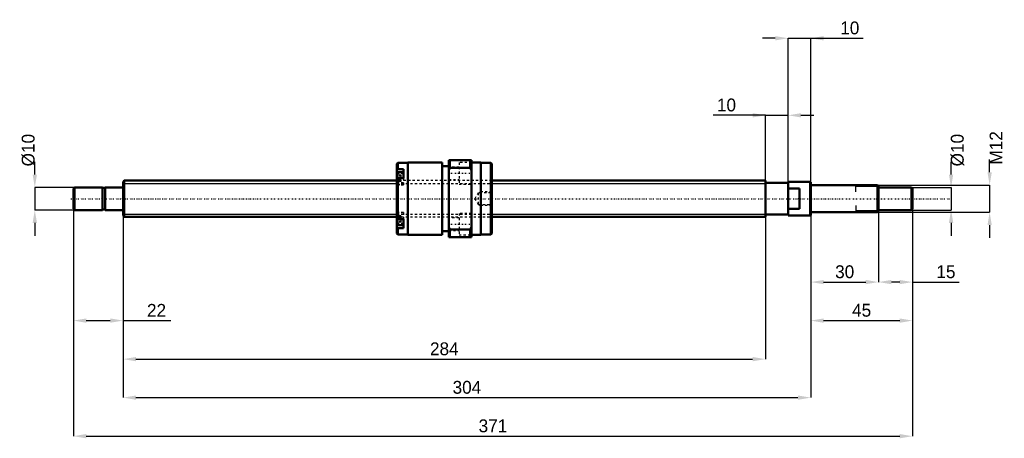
# Model space of a CAD drawing. Header units: millimetres. Extents: x -46 to 390, y -106 to 79.
import ezdxf

# ---------------------------------------------------------------- set-up
doc = ezdxf.new("R2010")
doc.units = ezdxf.units.MM
doc.linetypes.add('Center', pattern=[1.5, 0.45, -0.5, 0.05, -0.5])
doc.linetypes.add('Dashed', pattern=[2, 1, -1])
for name, color, linetype, lineweight in [('2d ConnectionPoints', 7, 'Continuous', 50), ('AM_0', 7, 'Continuous', 50), ('AM_4', 3, 'Continuous', 25), ('AM_5', 3, 'Continuous', 25), ('AM_7', 7, 'Center', 25), ('AM_9', 6, 'Dashed', 25)]:
    doc.layers.add(name, color=color, linetype=linetype, lineweight=lineweight)
doc.dimstyles.new('ISO-25', dxfattribs={"dimtxt": 2.5, "dimasz": 2.5, "dimexe": 1.25, "dimexo": 0.625, "dimtad": 1, "dimtxsty": 'Standard', "dimcen": 2.5, "dimadec": 0, "dimazin": 0, "dimtfac": 1, "dimtmove": 0, "dimatfit": 3, "dimfxl": 0, "dimarcsym": 0})

# ---------------------------------------------------------------- blocks, each defined once
blk = doc.blocks.new('1_BNK_1616_3_6G0_371LC5Y0_Nut_0_in_BNK1616_3_6G0_371LC5Y_1630__0')
at = {"layer": 'AM_0'}
for p, q in [((121.5, 15.9), (121, 15.4)), ((121, 15.4), (121, -15.4)), ((121, 12.72), (121.5, 13.08)), ((125.9, 15.9), (121.5, 15.9)), ((121.5, 15.9), (121.5, 13.08)), ((124, 13.08), (121.5, 13.08)), ((124, 13.08), (124, 9.05)), ((141, 16), (125.9, 16)), ((125.9, 16), (125.9, -16)), ((141, 16), (141, -16)), ((144, 14.4), (141, 14.4)), ((144, 17), (144, -17)), ((154, 17), (144, 17)), ((144, 12.61), (144.5, 13.68)), ((144.5, 17), (144.5, 13.68)), ((144.5, 13.68), (153.5, 13.68)), ((153.5, 17), (153.5, 13.68)), ((153.5, 13.68), (154, 12.61)), ((154, 17), (154, -17)), ((158.1, 16), (154, 16)), ((158.1, 16), (158.1, -16)), ((162.5, 15.9), (158.1, 15.9)), ((163, 15.4), (162.5, 15.9)), ((162.5, 15.9), (162.5, -15.9)), ((163, 15.4), (163, -15.4)), ((121.5, 9.05), (121, 8.69)), ((124, 11.77), (121.28, 11.77)), ((124, 9.05), (121.5, 9.05)), ((121.5, 9.05), (121.5, -9.05)), ((121, -8.69), (121.5, -9.05)), ((121.5, -13.08), (121, -12.72)), ((121.28, -11.77), (124, -11.77)), ((124, -9.05), (121.5, -9.05)), ((124, -9.05), (124, -13.08)), ((144.5, -13.68), (144, -12.61)), ((154, -12.61), (153.5, -13.68)), ((121, -15.4), (121.5, -15.9)), ((124, -13.08), (121.5, -13.08)), ((121.5, -13.08), (121.5, -15.9)), ((121.5, -15.9), (125.9, -15.9)), ((125.9, -16), (141, -16)), ((141, -14.4), (144, -14.4)), ((144, -17), (154, -17)), ((144.5, -13.68), (144.5, -17)), ((153.5, -13.68), (144.5, -13.68)), ((153.5, -13.68), (153.5, -17)), ((154, -16), (158.1, -16)), ((158.1, -15.9), (162.5, -15.9)), ((162.5, -15.9), (163, -15.4))]:
    blk.add_line(p, q, dxfattribs=at)
for centre, start, end in [((121.28, 11.49), 90, 180), ((121.28, -11.49), 180, 270)]:
    blk.add_arc(centre, 0.275, start, end, dxfattribs=at)
at = {"layer": 'AM_4'}
for p, q in [((121.28, 11.77), (121.28, 8.88)), ((121.28, -8.88), (121.28, -11.77))]:
    blk.add_line(p, q, dxfattribs=at)
at = {"layer": 'AM_5', "linetype": 'Dashed'}
for p, q in [((157.3, 2.59), (158, 3)), ((163, 3), (158, 3)), ((158, 3), (158, -3)), ((157.3, -2.59), (158, -3)), ((163, -3), (158, -3))]:
    blk.add_line(p, q, dxfattribs=at)
at = {"layer": 'AM_7'}
for p, q in [((120.85, 9.02), (124.15, 9.02)), ((143.5, 11.25), (154.5, 11.25)), ((120.85, -9.02), (124.15, -9.02)), ((143.5, -11.25), (154.5, -11.25))]:
    blk.add_line(p, q, dxfattribs=at)
at = {"layer": 'AM_9'}
for p, q in [((148.5, 14), (144, 14)), ((154, 16), (148.5, 16)), ((148.5, 16), (148.5, 6.5)), ((124, 11.03), (121, 11.03)), ((122.85, 10.41), (121, 10.41)), ((122.85, 10.04), (121, 10.04)), ((122.85, 9.39), (121, 9.39)), ((121.28, 8.88), (121.28, 6.27)), ((122.85, 10.41), (122.85, 7.62)), ((124, 9.05), (124, 6.17)), ((122.85, 8.64), (121, 8.64)), ((163, 8), (121, 8)), ((122.85, 7.99), (121, 7.99)), ((122.85, 7.62), (121, 7.62)), ((124, 7), (121, 7)), ((121, 6.17), (124, 6.17)), ((121.28, 6.27), (124, 6.27)), ((144, 8.5), (148.5, 8.5)), ((148.5, 6.5), (154, 6.5)), ((157, 2.59), (155.5, 0)), ((155.5, 0), (157, -2.59)), ((162.59, 2.59), (157, 2.59)), ((157, 2.59), (157, -2.59)), ((163, 3), (162.59, 2.59)), ((162.59, 2.59), (162.59, -2.59)), ((157, -2.59), (162.59, -2.59)), ((162.59, -2.59), (163, -3)), ((124, -6.17), (121, -6.17)), ((124, -7), (121, -7)), ((122.85, -7.62), (121, -7.62)), ((122.85, -7.99), (121, -7.99)), ((121, -8), (163, -8)), ((122.85, -8.64), (121, -8.64)), ((124, -6.27), (121.28, -6.27)), ((121.28, -6.27), (121.28, -8.88)), ((122.85, -7.62), (122.85, -10.41)), ((124, -6.17), (124, -9.05)), ((148.5, -8.5), (144, -8.5)), ((154, -6.5), (148.5, -6.5)), ((148.5, -6.5), (148.5, -16)), ((122.85, -9.39), (121, -9.39)), ((122.85, -10.04), (121, -10.04)), ((122.85, -10.41), (121, -10.41)), ((124, -11.03), (121, -11.03)), ((144, -14), (148.5, -14)), ((148.5, -16), (154, -16))]:
    blk.add_line(p, q, dxfattribs=at)
blk.add_lwpolyline([(163, 0.85), (162.97, 0.51), (162.95, 0.17), (162.95, -0.19), (162.97, -0.54), (163, -0.85)], dxfattribs=at)
for centre, start, end in [((121.28, 6.54), 180, 270), ((121.28, -6.54), 90, 180)]:
    blk.add_arc(centre, 0.275, start, end, dxfattribs=at)
blk = doc.blocks.new('2_BNK_1616_3_6G0_371LC5Y_Shaft_0_in_BNK1616_3_6G0_371LC5Y_1630__0')
at = {"layer": 'AM_0'}
for p, q in [((-21.5, 5), (-22, 4.5)), ((-22, 4.5), (-22, -4.5)), ((-9.15, 5), (-21.5, 5)), ((-21.5, 5), (-21.5, -5)), ((-9.15, 5), (-9.15, -5)), ((-8, 4.8), (-9.15, 4.8)), ((-0.2, 5), (-8, 5)), ((-8, 5), (-8, -5)), ((0.5, 8), (0, 7.5)), ((0, 7.5), (0, -7.5)), ((121, 8), (0.5, 8)), ((0.5, 8), (0.5, -8)), ((284, 8), (163, 8)), ((284, 8), (284, -8)), ((294, 7), (284, 7)), ((294, 7.5), (294, -7.5)), ((303.8, 7.5), (294, 7.5)), ((299, 4.5), (294, 4.5)), ((299, 4.5), (299, -4.5)), ((304, 7.3), (303.8, 7.5)), ((303.8, 7.5), (303.8, -7.5)), ((304, 7.3), (304, -7.3)), ((333.5, 6), (304.2, 6)), ((334, 5.5), (333.5, 6)), ((333.5, 6), (333.5, -6)), ((334, 5.5), (334, -5.5)), ((348.5, 5), (334, 5)), ((349, 4.5), (348.5, 5)), ((348.5, 5), (348.5, -5)), ((349, 4.5), (349, -4.5)), ((-22, -4.5), (-21.5, -5)), ((-21.5, -5), (-9.15, -5)), ((-9.15, -4.8), (-8, -4.8)), ((-8, -5), (-0.2, -5)), ((0, -7.5), (0.5, -8)), ((0.5, -8), (121, -8)), ((163, -8), (284, -8)), ((284, -7), (294, -7)), ((294, -4.5), (299, -4.5)), ((294, -7.5), (303.8, -7.5)), ((303.8, -7.5), (304, -7.3)), ((304.2, -6), (333.5, -6)), ((333.5, -6), (334, -5.5)), ((334, -5), (348.5, -5)), ((348.5, -5), (349, -4.5))]:
    blk.add_line(p, q, dxfattribs=at)
for centre, start, end in [((-0.2, 5.2), 270, 0), ((304.2, 6.2), 180, 270), ((-0.2, -5.2), 360, 90), ((304.2, -6.2), 90, 180)]:
    blk.add_arc(centre, 0.2, start, end, dxfattribs=at)
at = {"layer": 'AM_4'}
for p, q in [((-0.2, 5), (-0.2, -5)), ((304.2, 6), (304.2, -6))]:
    blk.add_line(p, q, dxfattribs=at)
at = {"layer": 'AM_5'}
for p, q in [((0, 6.773), (121, 6.773)), ((163, 6.773), (284, 6.773)), ((284, 4), (284, 6.773)), ((334, 5.3865), (324, 5.3865)), ((324, 3), (324, 5.3865)), ((284, -4), (284, -6.773)), ((324, -3), (324, -5.3865)), ((0, -6.773), (121, -6.773)), ((163, -6.773), (284, -6.773)), ((334, -5.3865), (324, -5.3865))]:
    blk.add_line(p, q, dxfattribs=at)
at = {"layer": 'AM_5', "linetype": 'Dashed'}
for p, q in [((121, 6.773), (163, 6.773)), ((121, -6.773), (163, -6.773))]:
    blk.add_line(p, q, dxfattribs=at)
at = {"layer": 'AM_7'}
blk.add_line((-23.1, 0), (366.45, 0), dxfattribs=at)
at = {"layer": 'AM_9'}
for p, q in [((163, 8), (121, 8)), ((121, -8), (163, -8))]:
    blk.add_line(p, q, dxfattribs=at)
blk = doc.blocks.new('*D3')
at = {"layer": 'AM_5', "color": 0, "lineweight": -2}
for p, q in [((-22, -4.5), (-22, -53.92)), ((0, -7.5), (0, -53.92)), ((-16.32, -53.92), (-5.68, -53.92)), ((0, -53.92), (21.07, -53.92))]:
    blk.add_line(p, q, dxfattribs=at)
at = {"layer": 'AM_5', "color": 0}
for points in [[(-16.32, -52.97), (-16.32, -54.87), (-22, -53.92)], [(-5.68, -54.87), (-5.68, -52.97), (0, -53.92)]]:
    blk.add_solid(points, dxfattribs=at)
at = {"layer": 'Defpoints', "color": 0}
for p in [(-22, -4.5), (0, -7.5), (0, -53.92)]:
    blk.add_point(p, dxfattribs=at)
at = {"layer": 'AM_5', "color": 0, "insert": (14.77, -49.38), "char_height": 5.68, "attachment_point": 5}
blk.add_mtext('22', dxfattribs=at)
blk = doc.blocks.new('*D4')
at = {"layer": 'AM_5', "color": 0, "lineweight": -2}
for p, q in [((334, -5.5), (334, -36.88)), ((349, -4.5), (349, -36.88)), ((343.32, -36.88), (339.68, -36.88)), ((349, -36.88), (369.66, -36.88))]:
    blk.add_line(p, q, dxfattribs=at)
at = {"layer": 'AM_5', "color": 0}
for points in [[(339.68, -35.93), (339.68, -37.83), (334, -36.88)], [(343.32, -37.83), (343.32, -35.93), (349, -36.88)]]:
    blk.add_solid(points, dxfattribs=at)
at = {"layer": 'Defpoints', "color": 0}
for p in [(334, -5.5), (349, -4.5), (334, -36.88)]:
    blk.add_point(p, dxfattribs=at)
at = {"layer": 'AM_5', "color": 0, "insert": (363.77, -32.34), "char_height": 5.68, "attachment_point": 5}
blk.add_mtext('15', dxfattribs=at)
blk = doc.blocks.new('*D5')
at = {"layer": 'AM_5', "color": 0, "lineweight": -2}
for p, q in [((304, -7.3), (304, -36.88)), ((334, -5.5), (334, -36.88)), ((309.68, -36.88), (328.32, -36.88))]:
    blk.add_line(p, q, dxfattribs=at)
at = {"layer": 'AM_5', "color": 0}
for points in [[(309.68, -35.93), (309.68, -37.83), (304, -36.88)], [(328.32, -37.83), (328.32, -35.93), (334, -36.88)]]:
    blk.add_solid(points, dxfattribs=at)
at = {"layer": 'Defpoints', "color": 0}
for p in [(304, -7.3), (334, -5.5), (334, -36.88)]:
    blk.add_point(p, dxfattribs=at)
at = {"layer": 'AM_5', "color": 0, "insert": (319, -32.34), "char_height": 5.68, "attachment_point": 5}
blk.add_mtext('30', dxfattribs=at)
blk = doc.blocks.new('*D6')
at = {"layer": 'AM_5', "color": 0, "lineweight": -2}
for p, q in [((304, -7.3), (304, -53.92)), ((349, -4.5), (349, -53.92)), ((309.68, -53.92), (343.32, -53.92))]:
    blk.add_line(p, q, dxfattribs=at)
at = {"layer": 'AM_5', "color": 0}
for points in [[(309.68, -52.97), (309.68, -54.87), (304, -53.92)], [(343.32, -54.87), (343.32, -52.97), (349, -53.92)]]:
    blk.add_solid(points, dxfattribs=at)
at = {"layer": 'Defpoints', "color": 0}
for p in [(304, -7.3), (349, -4.5), (349, -53.92)]:
    blk.add_point(p, dxfattribs=at)
at = {"layer": 'AM_5', "color": 0, "insert": (326.5, -49.38), "char_height": 5.68, "attachment_point": 5}
blk.add_mtext('45', dxfattribs=at)
blk = doc.blocks.new('*D7')
at = {"layer": 'AM_5', "color": 0, "lineweight": -2}
for p, q in [((288.32, 70.96), (282.64, 70.96)), ((294, -7.5), (294, 70.96)), ((294, 70.96), (304, 70.96)), ((304, -7.3), (304, 70.96)), ((304, 70.96), (327.15, 70.96)), ((309.68, 70.96), (315.36, 70.96))]:
    blk.add_line(p, q, dxfattribs=at)
at = {"layer": 'AM_5', "color": 0}
for points in [[(288.32, 70.01), (288.32, 71.91), (294, 70.96)], [(309.68, 71.91), (309.68, 70.01), (304, 70.96)]]:
    blk.add_solid(points, dxfattribs=at)
at = {"layer": 'Defpoints', "color": 0}
for p in [(304, 70.96), (294, -7.5), (304, -7.3)]:
    blk.add_point(p, dxfattribs=at)
at = {"layer": 'AM_5', "color": 0, "insert": (321.26, 75.5), "char_height": 5.68, "attachment_point": 5}
blk.add_mtext('10', dxfattribs=at)
blk = doc.blocks.new('*D8')
at = {"layer": 'AM_5', "color": 0, "lineweight": -2}
for p, q in [((284, 36.88), (260.85, 36.88)), ((278.32, 36.88), (272.64, 36.88)), ((284, -6.77), (284, 36.88)), ((284, 36.88), (294, 36.88)), ((294, -7.5), (294, 36.88)), ((299.68, 36.88), (305.36, 36.88))]:
    blk.add_line(p, q, dxfattribs=at)
at = {"layer": 'AM_5', "color": 0}
for points in [[(278.32, 35.93), (278.32, 37.83), (284, 36.88)], [(299.68, 37.83), (299.68, 35.93), (294, 36.88)]]:
    blk.add_solid(points, dxfattribs=at)
at = {"layer": 'Defpoints', "color": 0}
for p in [(294, 36.88), (284, -6.77), (294, -7.5)]:
    blk.add_point(p, dxfattribs=at)
at = {"layer": 'AM_5', "color": 0, "insert": (266.74, 41.42), "char_height": 5.68, "attachment_point": 5}
blk.add_mtext('10', dxfattribs=at)
blk = doc.blocks.new('*D9')
at = {"layer": 'AM_5', "color": 0, "lineweight": -2}
for p, q in [((0, -7.5), (0, -70.96)), ((284, -6.77), (284, -70.96)), ((5.68, -70.96), (278.32, -70.96))]:
    blk.add_line(p, q, dxfattribs=at)
at = {"layer": 'AM_5', "color": 0}
for points in [[(5.68, -70.01), (5.68, -71.91), (0, -70.96)], [(278.32, -71.91), (278.32, -70.01), (284, -70.96)]]:
    blk.add_solid(points, dxfattribs=at)
at = {"layer": 'Defpoints', "color": 0}
for p in [(0, -7.5), (284, -6.77), (284, -70.96)]:
    blk.add_point(p, dxfattribs=at)
at = {"layer": 'AM_5', "color": 0, "insert": (142, -66.42), "char_height": 5.68, "attachment_point": 5}
blk.add_mtext('284', dxfattribs=at)
blk = doc.blocks.new('*D10')
at = {"layer": 'AM_5', "color": 0, "lineweight": -2}
for p, q in [((0, -7.5), (0, -88)), ((304, -7.3), (304, -88)), ((5.68, -88), (298.32, -88))]:
    blk.add_line(p, q, dxfattribs=at)
at = {"layer": 'AM_5', "color": 0}
for points in [[(5.68, -87.05), (5.68, -88.95), (0, -88)], [(298.32, -88.95), (298.32, -87.05), (304, -88)]]:
    blk.add_solid(points, dxfattribs=at)
at = {"layer": 'Defpoints', "color": 0}
for p in [(0, -7.5), (304, -7.3), (304, -88)]:
    blk.add_point(p, dxfattribs=at)
at = {"layer": 'AM_5', "color": 0, "insert": (152, -83.46), "char_height": 5.68, "attachment_point": 5}
blk.add_mtext('304', dxfattribs=at)
blk = doc.blocks.new('*D11')
at = {"layer": 'AM_5', "color": 0, "lineweight": -2}
for p, q in [((-22, -4.5), (-22, -105.04)), ((349, -4.5), (349, -105.04)), ((-16.32, -105.04), (343.32, -105.04))]:
    blk.add_line(p, q, dxfattribs=at)
at = {"layer": 'AM_5', "color": 0}
for points in [[(-16.32, -104.09), (-16.32, -105.99), (-22, -105.04)], [(343.32, -105.99), (343.32, -104.09), (349, -105.04)]]:
    blk.add_solid(points, dxfattribs=at)
at = {"layer": 'Defpoints', "color": 0}
for p in [(-22, -4.5), (349, -4.5), (349, -105.04)]:
    blk.add_point(p, dxfattribs=at)
at = {"layer": 'AM_5', "color": 0, "insert": (163.5, -100.5), "char_height": 5.68, "attachment_point": 5}
blk.add_mtext('371', dxfattribs=at)
blk = doc.blocks.new('*D12')
at = {"layer": 'AM_5', "color": 0, "lineweight": -2}
for p, q in [((-39.04, 10.68), (-39.04, 16.36)), ((-21.5, 5), (-39.04, 5)), ((-39.04, 5), (-39.04, -5)), ((-21.5, -5), (-39.04, -5)), ((-39.04, -10.68), (-39.04, -16.36))]:
    blk.add_line(p, q, dxfattribs=at)
at = {"layer": 'AM_5', "color": 0}
for points in [[(-39.99, 10.68), (-38.09, 10.68), (-39.04, 5)], [(-38.09, -10.68), (-39.99, -10.68), (-39.04, -5)]]:
    blk.add_solid(points, dxfattribs=at)
at = {"layer": 'Defpoints', "color": 0}
for p in [(-21.5, 5), (-39.04, -5), (-21.5, -5)]:
    blk.add_point(p, dxfattribs=at)
at = {"layer": 'AM_5', "color": 0, "insert": (-41.88, 21.47), "char_height": 5.68, "attachment_point": 5, "rotation": 90}
blk.add_mtext('Ø10', dxfattribs=at)
blk = doc.blocks.new('*D13')
at = {"layer": 'AM_5', "color": 0, "lineweight": -2}
for p, q in [((366.04, 10.68), (366.04, 16.36)), ((348.5, 5), (366.04, 5)), ((366.04, 5), (366.04, -5)), ((348.5, -5), (366.04, -5)), ((366.04, -10.68), (366.04, -16.36))]:
    blk.add_line(p, q, dxfattribs=at)
at = {"layer": 'AM_5', "color": 0}
for points in [[(365.09, 10.68), (366.99, 10.68), (366.04, 5)], [(366.99, -10.68), (365.09, -10.68), (366.04, -5)]]:
    blk.add_solid(points, dxfattribs=at)
at = {"layer": 'Defpoints', "color": 0}
for p in [(348.5, 5), (348.5, -5), (366.04, -5)]:
    blk.add_point(p, dxfattribs=at)
at = {"layer": 'AM_5', "color": 0, "insert": (368.88, 21.47), "char_height": 5.68, "attachment_point": 5, "rotation": 90}
blk.add_mtext('Ø10', dxfattribs=at)
blk = doc.blocks.new('*D14')
at = {"layer": 'AM_5', "color": 0, "lineweight": -2}
for p, q in [((383.08, 11.68), (383.08, 17.36)), ((333.5, 6), (383.08, 6)), ((383.08, 6), (383.08, -6)), ((333.5, -6), (383.08, -6)), ((383.08, -11.68), (383.08, -17.36))]:
    blk.add_line(p, q, dxfattribs=at)
at = {"layer": 'AM_5', "color": 0}
for points in [[(382.13, 11.68), (384.03, 11.68), (383.08, 6)], [(384.03, -11.68), (382.13, -11.68), (383.08, -6)]]:
    blk.add_solid(points, dxfattribs=at)
at = {"layer": 'Defpoints', "color": 0}
for p in [(333.5, 6), (333.5, -6), (383.08, -6)]:
    blk.add_point(p, dxfattribs=at)
at = {"layer": 'AM_5', "color": 0, "insert": (385.92, 22.47), "char_height": 5.68, "attachment_point": 5, "rotation": 90}
blk.add_mtext('M12', dxfattribs=at)

msp = doc.modelspace()

# ---------------------------------------------------------------- linework, layer by layer
at = {"layer": '2d ConnectionPoints'}
for p in [(0, 0), (299, 0)]:
    msp.add_point(p, dxfattribs=at)

# ---------------------------------------------------------------- block references
for name in ['1_BNK_1616_3_6G0_371LC5Y0_Nut_0_in_BNK1616_3_6G0_371LC5Y_1630__0', '2_BNK_1616_3_6G0_371LC5Y_Shaft_0_in_BNK1616_3_6G0_371LC5Y_1630__0']:
    msp.add_blockref(name, (0, 0))

# ---------------------------------------------------------------- dimensions: what is measured, and where the dimension line sits
at = {"layer": 'AM_5'}
for base, p1, p2, text, picture, middle in [((304, 70.96), (294, -7.5), (304, -7.3), '10', '*D7', (321.256, 70.96)), ((294, 36.88), (284, -6.773), (294, -7.5), '10', '*D8', (266.744, 36.88)), ((0, -53.92), (-22, -4.5), (0, -7.5), '22', '*D3', (14.768, -53.92)), ((349, -105.04), (-22, -4.5), (349, -4.5), '371', '*D11', (163.5, -105.04)), ((284, -70.96), (0, -7.5), (284, -6.773), '284', '*D9', (142, -70.96)), ((304, -88), (0, -7.5), (304, -7.3), '304', '*D10', (152, -88)), ((349, -53.92), (304, -7.3), (349, -4.5), '45', '*D6', (326.5, -53.92)), ((334, -36.88), (304, -7.3), (334, -5.5), '30', '*D5', (319, -36.88)), ((334, -36.88), (349, -4.5), (334, -5.5), '15', '*D4', (363.768, -36.88))]:
    dim = msp.add_linear_dim(base=base, p1=p1, p2=p2, text=text, dimstyle='ISO-25', override={"dimtxt": 5.68, "dimasz": 5.68, "dimexe": 0, "dimexo": 0, "dimgap": 1.704}, dxfattribs=at)
    dim.commit()
    dim.dimension.update_dxf_attribs({"geometry": picture, "text_midpoint": middle, "dimtype": 160})
for base, p1, p2, text, picture, middle in [((383.08, -6), (333.5, 6), (333.5, -6), 'M12', '*D14', (385.92, 22.472)), ((-39.04, -5), (-21.5, 5), (-21.5, -5), 'Ø10', '*D12', (-41.88, 21.472)), ((366.04, -5), (348.5, 5), (348.5, -5), 'Ø10', '*D13', (368.88, 21.472))]:
    dim = msp.add_linear_dim(base=base, p1=p1, p2=p2, angle=90, text=text, dimstyle='ISO-25', override={"dimtxt": 5.68, "dimasz": 5.68, "dimexe": 0, "dimexo": 0, "dimgap": 1.704}, dxfattribs=at)
    dim.commit()
    dim.dimension.update_dxf_attribs({"geometry": picture, "text_midpoint": middle, "dimtype": 160, "text_rotation": 90})

doc.saveas('drawing.dxf')
